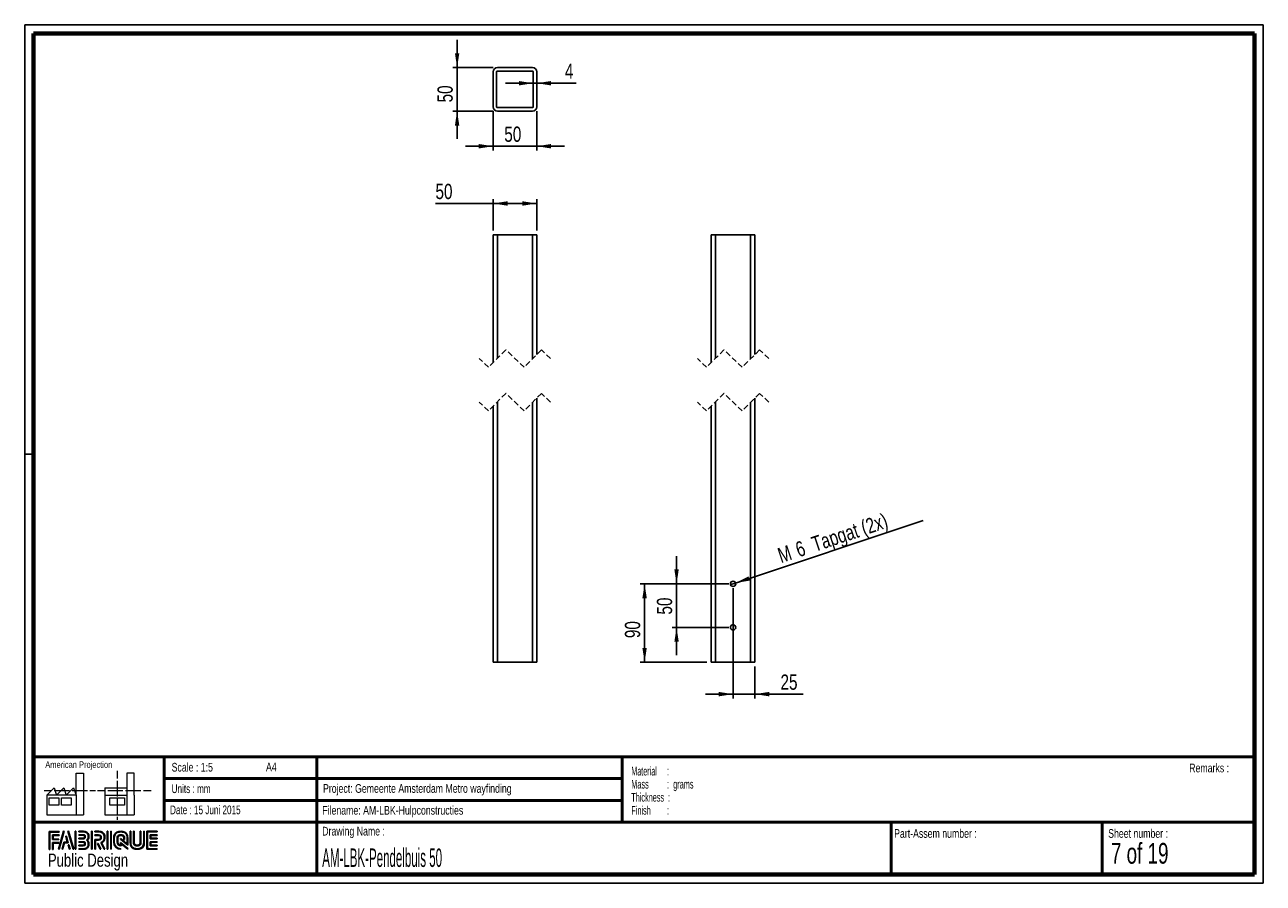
# Paper-space layout 'Pendelbuis 50mm (Pendel)' of a CAD drawing. Header units: millimetres. Extents: x 7 to 291, y 7 to 204.
import ezdxf

# ---------------------------------------------------------------- set-up
doc = ezdxf.new("R2010")
doc.units = ezdxf.units.MM
doc.linetypes.add('HIDDEN', pattern=[1.905, 1.27, -0.635])
for name, color, linetype in [('LAYER1', 7, 'Continuous'), ('LAYER2', 7, 'Continuous'), ('LOGO', 7, 'Continuous')]:
    doc.layers.add(name, color=color, linetype=linetype)
doc.styles.add('SLDTEXTSTYLE0', font='TXT', dxfattribs={"width": 0.7})
doc.styles.add('SLDTEXTSTYLE1', font='TXT', dxfattribs={"width": 0.75})
doc.styles.add('SLDTEXTSTYLE2', font='TXT', dxfattribs={"width": 0.697368})
doc.styles.add('SLDTEXTSTYLE3', font='TXT', dxfattribs={"width": 0.678571})
doc.styles.add('SLDTEXTSTYLE4', font='TXT', dxfattribs={"width": 0.5675})
doc.styles.add('SLDTEXTSTYLE5', font='TXT', dxfattribs={"width": 0.55})
doc.styles.add('SLDTEXTSTYLE6', font='TXT', dxfattribs={"width": 0.605})
doc.styles.add('SLDTEXTSTYLE7', font='TXT', dxfattribs={"width": 0.549})
doc.styles.add('SLDTEXTSTYLE8', font='TXT', dxfattribs={"width": 0.467045})
doc.dimstyles.new('SLDDIMSTYLE5', dxfattribs={"dimtxt": 3.5, "dimasz": 3.302, "dimexe": 0, "dimexo": 0.0625, "dimgap": 0.875, "dimtad": 1, "dimlfac": 5, "dimrnd": 1e-09, "dimzin": 12, "dimdsep": 46, "dimtxsty": 'SLDTEXTSTYLE1', "dimsah": 1, "dimcen": 0.09, "dimadec": 0, "dimazin": 3, "dimtfac": 1, "dimtofl": 0, "dimtmove": 0, "dimatfit": 3, "dimfxl": 1, "dimfrac": 2, "dimtolj": 1, "dimtzin": 12, "dimarcsym": 0})
doc.dimstyles.new('SLDDIMSTYLE6', dxfattribs={"dimtxt": 3.5, "dimasz": 3.302, "dimexe": 0, "dimexo": 0.0625, "dimgap": 0.875, "dimtad": 1, "dimlfac": 5, "dimrnd": 1e-09, "dimzin": 12, "dimdsep": 46, "dimtxsty": 'SLDTEXTSTYLE1', "dimblk1": 'NONE', "dimsah": 1, "dimcen": 0, "dimadec": 0, "dimazin": 3, "dimtfac": 1, "dimtmove": 0, "dimatfit": 3, "dimldrblk": 'NONE', "dimfxl": 1, "dimfrac": 2, "dimtolj": 1, "dimtzin": 12, "dimarcsym": 0})
doc.dimstyles.new('SLDDIMSTYLE7', dxfattribs={"dimtxt": 3.5, "dimasz": 3.302, "dimexe": 0, "dimexo": 0.0625, "dimgap": 0.875, "dimtad": 1, "dimlfac": 5, "dimrnd": 1e-09, "dimzin": 12, "dimdsep": 46, "dimtxsty": 'SLDTEXTSTYLE1', "dimsah": 1, "dimcen": 0.09, "dimadec": 0, "dimazin": 3, "dimtfac": 1, "dimtmove": 0, "dimatfit": 0, "dimfxl": 1, "dimfrac": 2, "dimtolj": 1, "dimtzin": 12, "dimarcsym": 0})

# ---------------------------------------------------------------- blocks, each defined once
blk = doc.blocks.new('SW_NOTE_0_16')
at = {"layer": 'LOGO', "color": 0, "char_height": 2, "attachment_point": 1}
for s, insert, style in [('Material     :', (0, 2.58), 'SLDTEXTSTYLE4'), ('Mass         :  grams', (0, -0.42), 'SLDTEXTSTYLE5'), ('Thickness  :', (0, -3.42), 'SLDTEXTSTYLE6'), ('Finish        :', (0, -6.42), 'SLDTEXTSTYLE7')]:
    blk.add_mtext(s, dxfattribs=dict(at, insert=insert, style=style))
blk = doc.blocks.new('_D_20')
at = {"layer": 'LOGO'}
for p, q in [((113.97, 162.77), (100.75, 162.77)), ((113.97, 156.59), (113.97, 163.77)), ((113.97, 162.77), (123.97, 162.77)), ((123.97, 156.59), (123.97, 163.77))]:
    blk.add_line(p, q, dxfattribs=at)
for points in [[(113.97, 162.77), (117.27, 162.26), (117.27, 163.28)], [(123.97, 162.77), (120.67, 163.28), (120.67, 162.26)]]:
    blk.add_solid(points, dxfattribs=at)
at = {"layer": 'LOGO', "insert": (100.75, 167.28), "char_height": 3.5, "attachment_point": 1, "style": 'SLDTEXTSTYLE1'}
blk.add_mtext('50', dxfattribs=at)
blk = doc.blocks.new('_D_21')
at = {"layer": 'LOGO'}
for q in [(212.57, 90), (168.43, 75.3)]:
    blk.add_line((169.56, 75.68), q, dxfattribs=at)
blk.add_solid([(169.56, 75.68), (172.86, 76.24), (172.54, 77.21)], dxfattribs=at)
at = {"layer": 'LOGO', "char_height": 3.5, "attachment_point": 1, "rotation": 18.4169, "style": 'SLDTEXTSTYLE1'}
for s, insert in [('Tapgat (2x)', (186.66, 86.12)), ('6', (182.96, 84.88)), ('M', (178.89, 83.53))]:
    blk.add_mtext(s, dxfattribs=dict(at, insert=insert))
blk = doc.blocks.new('_None')
blk = doc.blocks.new('_D_22')
at = {"layer": 'LOGO'}
for p, q in [((156.04, 75.49), (156.04, 81.84)), ((167.99, 75.49), (155.04, 75.49)), ((156.04, 75.49), (156.04, 65.49)), ((167.99, 65.49), (155.04, 65.49)), ((156.04, 65.49), (156.04, 59.14))]:
    blk.add_line(p, q, dxfattribs=at)
for points in [[(156.04, 75.49), (156.54, 78.79), (155.53, 78.79)], [(156.04, 65.49), (155.53, 62.19), (156.54, 62.19)]]:
    blk.add_solid(points, dxfattribs=at)
at = {"layer": 'LOGO', "insert": (151.52, 68.44), "char_height": 3.5, "attachment_point": 1, "rotation": 90, "style": 'SLDTEXTSTYLE1'}
blk.add_mtext('50', dxfattribs=at)
blk = doc.blocks.new('_D_23')
at = {"layer": 'LOGO'}
for p, q in [((167.99, 75.49), (147.71, 75.49)), ((148.71, 75.49), (148.71, 57.49)), ((162.99, 57.49), (147.71, 57.49))]:
    blk.add_line(p, q, dxfattribs=at)
for points in [[(148.71, 75.49), (148.2, 72.19), (149.21, 72.19)], [(148.71, 57.49), (149.21, 60.79), (148.2, 60.79)]]:
    blk.add_solid(points, dxfattribs=at)
at = {"layer": 'LOGO', "insert": (144.19, 63.03), "char_height": 3.5, "attachment_point": 1, "rotation": 90, "style": 'SLDTEXTSTYLE1'}
blk.add_mtext('90', dxfattribs=at)
blk = doc.blocks.new('_D_24')
at = {"layer": 'LOGO'}
for p, q in [((168.99, 74.49), (168.99, 49.18)), ((173.99, 56.49), (173.99, 49.18)), ((168.99, 50.18), (162.64, 50.18)), ((173.99, 50.18), (168.99, 50.18)), ((173.99, 50.18), (185.04, 50.18))]:
    blk.add_line(p, q, dxfattribs=at)
for points in [[(168.99, 50.18), (165.69, 50.69), (165.69, 49.67)], [(173.99, 50.18), (177.3, 49.67), (177.3, 50.69)]]:
    blk.add_solid(points, dxfattribs=at)
at = {"layer": 'LOGO', "insert": (179.87, 54.69), "char_height": 3.5, "attachment_point": 1, "style": 'SLDTEXTSTYLE1'}
blk.add_mtext('25', dxfattribs=at)
blk = doc.blocks.new('_D_25')
at = {"layer": 'LOGO'}
for p, q in [((113.97, 183.96), (113.97, 174.91)), ((123.97, 183.96), (123.97, 174.91)), ((113.97, 175.91), (107.62, 175.91)), ((113.97, 175.91), (123.97, 175.91)), ((123.97, 175.91), (130.32, 175.91))]:
    blk.add_line(p, q, dxfattribs=at)
for points in [[(113.97, 175.91), (110.67, 176.42), (110.67, 175.4)], [(123.97, 175.91), (127.27, 175.4), (127.27, 176.42)]]:
    blk.add_solid(points, dxfattribs=at)
at = {"layer": 'LOGO', "insert": (116.53, 180.42), "char_height": 3.5, "attachment_point": 1, "style": 'SLDTEXTSTYLE1'}
blk.add_mtext('50', dxfattribs=at)
blk = doc.blocks.new('_D_26')
at = {"layer": 'LOGO'}
for p, q in [((105.71, 193.96), (105.71, 200.31)), ((113.97, 193.96), (104.71, 193.96)), ((105.71, 183.96), (105.71, 193.96)), ((113.97, 183.96), (104.71, 183.96)), ((105.71, 183.96), (105.71, 177.61))]:
    blk.add_line(p, q, dxfattribs=at)
for points in [[(105.71, 193.96), (106.22, 197.26), (105.21, 197.26)], [(105.71, 183.96), (105.21, 180.66), (106.22, 180.66)]]:
    blk.add_solid(points, dxfattribs=at)
at = {"layer": 'LOGO', "insert": (101.2, 185.96), "char_height": 3.5, "attachment_point": 1, "rotation": 90, "style": 'SLDTEXTSTYLE1'}
blk.add_mtext('50', dxfattribs=at)
blk = doc.blocks.new('_D_27')
at = {"layer": 'LOGO'}
for p, q in [((123.17, 190.37), (116.82, 190.37)), ((123.17, 190.37), (123.97, 190.37)), ((123.97, 190.37), (133.01, 190.37))]:
    blk.add_line(p, q, dxfattribs=at)
for points in [[(123.17, 190.37), (119.87, 190.87), (119.87, 189.86)], [(123.97, 190.37), (127.27, 189.86), (127.27, 190.87)]]:
    blk.add_solid(points, dxfattribs=at)
at = {"layer": 'LOGO', "insert": (130.42, 194.88), "char_height": 3.5, "attachment_point": 1, "style": 'SLDTEXTSTYLE1'}
blk.add_mtext('4', dxfattribs=at)

psp = doc.layouts.new('Pendelbuis 50mm (Pendel)')

# ---------------------------------------------------------------- hatches: boundary and pattern name
at = {"layer": 'LOGO'}
for points in [[(12.1556, 14.5513), (12.2937, 14.5513), (12.2937, 18.5369), (14.4917, 18.5369), (14.4917, 18.6746), (12.1556, 18.6746)], [(13.0549, 16.9247), (13.0549, 17.7554), (14.4917, 17.7554), (14.4917, 17.8937), (12.9168, 17.8937), (12.9168, 16.7864), (14.3556, 16.7864), (14.3556, 16.9247)], [(15.6216, 18.6974), (15.4787, 18.6974), (14.2989, 14.5741), (14.4415, 14.5741)], [(15.2569, 14.5741), (15.6687, 16.0853), (16.5031, 16.0853), (16.108, 17.5808), (15.9604, 17.5808), (16.3241, 16.2236), (15.563, 16.2236), (15.1166, 14.5741)], [(17.7833, 14.5741), (16.6032, 18.6974), (16.4562, 18.6974), (17.6385, 14.5741)], [(18.2845, 14.5741), (18.2845, 18.6974), (18.1462, 18.6974), (18.1462, 14.5741)], [(21.988, 14.5741), (21.988, 18.6974), (21.8497, 18.6974), (21.8497, 14.5741)], [(25.6356, 14.5741), (25.6356, 18.6974), (25.4976, 18.6974), (25.4976, 14.5741)], [(26.4201, 14.5741), (26.4201, 18.6974), (26.2822, 18.6974), (26.2822, 14.5741)], [(35.4978, 17.0959), (35.4978, 17.7782), (36.9288, 17.7782), (36.9288, 17.9165), (35.3592, 17.9165), (35.3592, 16.9574), (36.9288, 16.9574), (36.9288, 17.0959)], [(13.0549, 14.5513), (13.0549, 16.0053), (14.3556, 16.0053), (14.3556, 16.1431), (12.9168, 16.1431), (12.9168, 14.5513)], [(16.9549, 14.5741), (16.6818, 15.5614), (16.5341, 15.5614), (16.8148, 14.5741)], [(24.0365, 14.5741), (23.378, 15.9163), (23.2241, 15.9163), (23.8828, 14.5741)], [(36.9288, 15.3561), (36.9288, 15.4945), (35.4978, 15.4945), (35.4978, 16.1769), (36.9288, 16.1769), (36.9288, 16.315), (35.3592, 16.315), (35.3592, 15.3561)]]:
    psp.add_hatch(color=256, dxfattribs=at).paths.add_polyline_path(points, flags=0)
h = psp.add_hatch(color=256, dxfattribs=at)
edge = h.paths.add_edge_path(flags=0)
edge.add_line((18.9972, 14.5741), (20.0042, 14.5741))
edge.add_spline(control_points=[(20.0042, 14.5741), (20.6984, 14.5741), (21.2627, 15.1403), (21.2627, 15.8358), (21.2627, 16.1289), (21.1483, 16.4103), (20.9458, 16.6392), (21.1483, 16.8676), (21.2627, 17.1492), (21.2627, 17.4425), (21.2627, 18.1373), (20.6984, 18.7026), (20.0042, 18.7026)], knot_values=[0, 0, 0, 0, 1, 2, 3, 4, 5, 6, 7, 8, 9, 10, 10, 10, 10], weights=[1, 1, 1, 1, 1, 1, 1, 1, 1, 1, 1, 1, 1], degree=3, periodic=0)
edge.add_line((20.0042, 18.7026), (18.9972, 18.7026))
edge.add_line((18.9972, 18.7026), (18.9972, 18.5645))
edge.add_line((18.9972, 18.5645), (20.0042, 18.5645))
edge.add_spline(control_points=[(20.0042, 18.5645), (20.6221, 18.5645), (21.1247, 18.0612), (21.1247, 17.4425), (21.1247, 17.1653), (21.0121, 16.897), (20.808, 16.687)], knot_values=[0, 0, 0, 0, 1, 2, 3, 4, 4, 4, 4], weights=[1, 1, 1, 1, 1, 1, 1], degree=3, periodic=0)
edge.add_line((20.808, 16.687), (20.7611, 16.6392))
edge.add_line((20.7611, 16.6392), (20.808, 16.5908))
edge.add_spline(control_points=[(20.808, 16.5908), (21.0121, 16.3809), (21.1247, 16.1126), (21.1247, 15.8358), (21.1247, 15.2162), (20.6221, 14.7124), (20.0042, 14.7124)], knot_values=[0, 0, 0, 0, 1, 2, 3, 4, 4, 4, 4], weights=[1, 1, 1, 1, 1, 1, 1], degree=3, periodic=0)
edge.add_line((20.0042, 14.7124), (18.9972, 14.7124))
edge.add_line((18.9972, 14.7124), (18.9972, 14.5741))
h = psp.add_hatch(color=256, dxfattribs=at)
edge = h.paths.add_edge_path(flags=0)
edge.add_line((18.9972, 16.9571), (20.0022, 16.9571))
edge.add_spline(control_points=[(20.0022, 16.9571), (20.2546, 16.9884), (20.4382, 17.1968), (20.4382, 17.442), (20.4382, 17.7119), (20.2241, 17.9238), (19.9504, 17.9238)], knot_values=[0, 0, 0, 0, 1, 2, 3, 4, 4, 4, 4], weights=[1, 1, 1, 1, 1, 1, 1], degree=3, periodic=0)
edge.add_line((19.9504, 17.9238), (18.9972, 17.9238))
edge.add_line((18.9972, 17.9238), (18.9972, 17.7856))
edge.add_line((18.9972, 17.7856), (19.9504, 17.7856))
edge.add_spline(control_points=[(19.9504, 17.7856), (20.1465, 17.7856), (20.3002, 17.6347), (20.3002, 17.442), (20.3002, 17.2663), (20.1685, 17.1169), (19.9931, 17.0945)], knot_values=[0, 0, 0, 0, 1, 2, 3, 4, 4, 4, 4], weights=[1, 1, 1, 1, 1, 1, 1], degree=3, periodic=0)
edge.add_line((19.9931, 17.0945), (18.9972, 17.095))
edge.add_line((18.9972, 17.095), (18.9972, 16.9571))
h = psp.add_hatch(color=256, dxfattribs=at)
edge = h.paths.add_edge_path(flags=0)
edge.add_line((24.7579, 14.5741), (24.9113, 14.5741))
edge.add_line((24.9113, 14.5741), (24.1868, 16.0495))
edge.add_spline(control_points=[(24.1868, 16.0495), (24.6425, 16.2927), (24.9381, 16.7668), (24.9381, 17.2873), (24.9381, 18.0647), (24.3067, 18.6974), (23.5307, 18.6974)], knot_values=[0, 0, 0, 0, 1, 2, 3, 4, 4, 4, 4], weights=[1, 1, 1, 1, 1, 1, 1], degree=3, periodic=0)
edge.add_line((23.5307, 18.6974), (22.6341, 18.6974))
edge.add_line((22.6341, 18.6974), (22.6341, 18.5596))
edge.add_line((22.6341, 18.5596), (23.5307, 18.5596))
edge.add_spline(control_points=[(23.5307, 18.5596), (24.2307, 18.5596), (24.8002, 17.9888), (24.8002, 17.2873), (24.8002, 16.7961), (24.5134, 16.3438), (24.0687, 16.1354)], knot_values=[0, 0, 0, 0, 1, 2, 3, 4, 4, 4, 4], weights=[1, 1, 1, 1, 1, 1, 1], degree=3, periodic=0)
edge.add_line((24.0687, 16.1354), (24.005, 16.1056))
edge.add_line((24.005, 16.1056), (24.7579, 14.5741))
h = psp.add_hatch(color=256, dxfattribs=at)
edge = h.paths.add_edge_path(flags=0)
edge.add_line((22.6341, 17.7782), (23.4766, 17.7782))
edge.add_spline(control_points=[(23.4766, 17.7782), (23.744, 17.7782), (23.9613, 17.5582), (23.9613, 17.2873), (23.9613, 17.0167), (23.744, 16.7964), (23.4766, 16.7964)], knot_values=[0, 0, 0, 0, 1, 2, 3, 4, 4, 4, 4], weights=[1, 1, 1, 1, 1, 1, 1], degree=3, periodic=0)
edge.add_line((23.4766, 16.7964), (22.6341, 16.7964))
edge.add_line((22.6341, 16.7964), (22.6341, 14.5741))
edge.add_line((22.6341, 14.5741), (22.7721, 14.5741))
edge.add_line((22.7721, 14.5741), (22.7721, 16.6587))
edge.add_line((22.7721, 16.6587), (23.4766, 16.6587))
edge.add_spline(control_points=[(23.4766, 16.6587), (23.8201, 16.6587), (24.0995, 16.9404), (24.0995, 17.2873), (24.0995, 17.634), (23.8201, 17.9165), (23.4766, 17.9165)], knot_values=[0, 0, 0, 0, 1, 2, 3, 4, 4, 4, 4], weights=[1, 1, 1, 1, 1, 1, 1], degree=3, periodic=0)
edge.add_line((23.4766, 17.9165), (22.6341, 17.9165))
edge.add_line((22.6341, 17.9165), (22.6341, 17.7782))
h = psp.add_hatch(color=256, dxfattribs=at)
edge = h.paths.add_edge_path(flags=0)
edge.add_line((30.2264, 15.5605), (30.2269, 17.0654))
edge.add_spline(control_points=[(30.2269, 17.0654), (30.2269, 17.9655), (29.4961, 18.6974), (28.598, 18.6974), (27.6991, 18.6974), (26.9681, 17.9655), (26.9681, 17.0654)], knot_values=[0, 0, 0, 0, 1, 2, 3, 4, 4, 4, 4], weights=[1, 1, 1, 1, 1, 1, 1], degree=3, periodic=0)
edge.add_line((26.9681, 17.0654), (26.9681, 16.2063))
edge.add_spline(control_points=[(26.9681, 16.2063), (26.9681, 15.3065), (27.6986, 14.5741), (28.597, 14.5741)], knot_values=[1, 1, 1, 1, 2, 2, 2, 2], weights=[1, 1, 1, 1], degree=3, periodic=0)
edge.add_line((28.597, 14.5741), (28.597, 14.7124))
edge.add_spline(control_points=[(28.597, 14.7124), (27.7748, 14.7124), (27.1063, 15.3828), (27.1063, 16.2063)], knot_values=[3, 3, 3, 3, 4, 4, 4, 4], weights=[1, 1, 1, 1], degree=3, periodic=0)
edge.add_line((27.1063, 16.2063), (27.1063, 17.0654))
edge.add_spline(control_points=[(27.1063, 17.0654), (27.1063, 17.8894), (27.7754, 18.5596), (28.598, 18.5596), (29.42, 18.5596), (30.0886, 17.8894), (30.0886, 17.0654)], knot_values=[0, 0, 0, 0, 1, 2, 3, 4, 4, 4, 4], weights=[1, 1, 1, 1, 1, 1, 1], degree=3, periodic=0)
edge.add_spline(control_points=[(30.0886, 17.0654), (30.0886, 16.0664), (30.0886, 15.8401), (29.8944, 15.9884), (28.5267, 17.0528)], knot_values=[0, 0, 0, 0, 1, 2, 2, 2, 2], weights=[1, 1, 1, 1, 1], degree=3, periodic=0)
edge.add_line((28.5267, 17.0528), (28.5267, 16.8867))
edge.add_line((28.5267, 16.8867), (30.2264, 15.5605))
h = psp.add_hatch(color=256, dxfattribs=at)
edge = h.paths.add_edge_path(flags=0)
edge.add_line((30.2264, 14.5741), (30.2264, 14.7661))
edge.add_line((30.2264, 14.7661), (28.5267, 16.1333))
edge.add_line((28.5267, 16.1333), (28.5267, 15.5082))
edge.add_spline(control_points=[(28.5267, 15.5082), (28.169, 15.5446), (27.8856, 15.8387), (27.8856, 16.2082)], knot_values=[0, 0, 0, 0, 1, 1, 1, 1], weights=[1, 1, 1, 1], degree=3, periodic=0)
edge.add_line((27.8856, 16.2082), (27.8864, 17.064))
edge.add_spline(control_points=[(27.8864, 17.064), (27.8864, 17.4571), (28.2058, 17.7773), (28.598, 17.7773), (28.99, 17.7773), (29.3093, 17.4571), (29.3093, 17.064)], knot_values=[0, 0, 0, 0, 1, 2, 3, 4, 4, 4, 4], weights=[1, 1, 1, 1, 1, 1, 1], degree=3, periodic=0)
edge.add_line((29.3093, 17.064), (29.3085, 16.8265))
edge.add_line((29.3085, 16.8265), (29.4466, 16.826))
edge.add_line((29.4466, 16.826), (29.4471, 17.0636))
edge.add_spline(control_points=[(29.4471, 17.0636), (29.4471, 17.5332), (29.0661, 17.9151), (28.598, 17.9151), (28.1296, 17.9151), (27.7484, 17.5332), (27.7484, 17.064)], knot_values=[0, 0, 0, 0, 1, 2, 3, 4, 4, 4, 4], weights=[1, 1, 1, 1, 1, 1, 1], degree=3, periodic=0)
edge.add_line((27.7484, 17.064), (27.7474, 16.2082))
edge.add_spline(control_points=[(27.7474, 16.2082), (27.7474, 15.7385), (28.1279, 15.3559), (28.5952, 15.3559)], knot_values=[0, 0, 0, 0, 1, 1, 1, 1], weights=[1, 1, 1, 1], degree=3, periodic=0)
edge.add_line((28.5952, 15.3559), (28.6644, 15.3559))
edge.add_line((28.6644, 15.3559), (28.6644, 15.8538))
edge.add_line((28.6644, 15.8538), (30.2264, 14.5741))
h = psp.add_hatch(color=256, dxfattribs=at)
edge = h.paths.add_edge_path(flags=0)
edge.add_line((30.7263, 18.6974), (30.7263, 16.2063))
edge.add_spline(control_points=[(30.7263, 16.2063), (30.7263, 15.3065), (31.457, 14.5741), (32.3551, 14.5741), (33.2541, 14.5741), (33.985, 15.3065), (33.985, 16.2063)], knot_values=[0, 0, 0, 0, 1, 2, 3, 4, 4, 4, 4], weights=[1, 1, 1, 1, 1, 1, 1], degree=3, periodic=0)
edge.add_line((33.985, 16.2063), (33.985, 18.6974))
edge.add_line((33.985, 18.6974), (33.847, 18.6974))
edge.add_line((33.847, 18.6974), (33.847, 16.2063))
edge.add_spline(control_points=[(33.847, 16.2063), (33.847, 15.3828), (33.1776, 14.7124), (32.3551, 14.7124), (31.5331, 14.7124), (30.8641, 15.3828), (30.8641, 16.2063)], knot_values=[0, 0, 0, 0, 1, 2, 3, 4, 4, 4, 4], weights=[1, 1, 1, 1, 1, 1, 1], degree=3, periodic=0)
edge.add_line((30.8641, 16.2063), (30.8641, 18.6974))
edge.add_line((30.8641, 18.6974), (30.7263, 18.6974))
h = psp.add_hatch(color=256, dxfattribs=at)
edge = h.paths.add_edge_path(flags=0)
edge.add_line((31.5062, 18.6974), (31.5062, 16.2082))
edge.add_spline(control_points=[(31.5062, 16.2082), (31.5062, 15.7388), (31.8869, 15.3566), (32.3551, 15.3566), (32.8235, 15.3566), (33.2045, 15.7388), (33.2045, 16.2082)], knot_values=[0, 0, 0, 0, 1, 2, 3, 4, 4, 4, 4], weights=[1, 1, 1, 1, 1, 1, 1], degree=3, periodic=0)
edge.add_line((33.2045, 16.2082), (33.2045, 18.6974))
edge.add_line((33.2045, 18.6974), (33.0666, 18.6974))
edge.add_line((33.0666, 18.6974), (33.0666, 16.2082))
edge.add_spline(control_points=[(33.0666, 16.2082), (33.0666, 15.8148), (32.747, 15.4947), (32.3551, 15.4947), (31.9628, 15.4947), (31.6439, 15.8148), (31.6439, 16.2082)], knot_values=[0, 0, 0, 0, 1, 2, 3, 4, 4, 4, 4], weights=[1, 1, 1, 1, 1, 1, 1], degree=3, periodic=0)
edge.add_line((31.6439, 16.2082), (31.6439, 18.6974))
edge.add_line((31.6439, 18.6974), (31.5062, 18.6974))
h = psp.add_hatch(color=256, dxfattribs=at)
edge = h.paths.add_edge_path(flags=0)
edge.add_line((36.9288, 14.5736), (36.9288, 14.7117))
edge.add_spline(control_points=[(36.9288, 14.7117), (34.866, 14.7117), (34.7363, 14.7117), (34.7363, 14.8426), (34.7363, 18.4287), (34.7363, 18.5596)], knot_values=[0, 0, 0, 0, 1, 2, 3, 3, 3, 3], weights=[1, 1, 1, 1, 1, 1], degree=3, periodic=0)
edge.add_line((34.7363, 18.5596), (36.9288, 18.5596))
edge.add_line((36.9288, 18.5596), (36.9288, 18.6974))
edge.add_line((36.9288, 18.6974), (34.5979, 18.6974))
edge.add_line((34.5979, 18.6974), (34.5979, 14.5736))
edge.add_line((34.5979, 14.5736), (36.9288, 14.5736))
h = psp.add_hatch(color=256, dxfattribs=at)
edge = h.paths.add_edge_path(flags=0)
edge.add_line((18.9972, 15.3466), (19.9504, 15.3466))
edge.add_spline(control_points=[(19.9504, 15.3466), (20.2196, 15.3466), (20.4382, 15.5659), (20.4382, 15.8358), (20.4382, 16.1058), (20.2241, 16.3174), (19.9504, 16.3174), (19.9502, 16.3174), (18.997, 16.3155)], knot_values=[0, 0, 0, 0, 1, 2, 3, 4, 5, 6, 6, 6, 6], weights=[1, 1, 1, 1, 1, 1, 1, 1, 1], degree=3, periodic=0)
edge.add_line((18.997, 16.3155), (18.9972, 16.1774))
edge.add_line((18.9972, 16.1774), (19.9504, 16.1793))
edge.add_spline(control_points=[(19.9504, 16.1793), (20.1465, 16.1793), (20.3002, 16.0283), (20.3002, 15.8358), (20.3002, 15.642), (20.1433, 15.4843), (19.9504, 15.4843)], knot_values=[0, 0, 0, 0, 1, 2, 3, 4, 4, 4, 4], weights=[1, 1, 1, 1, 1, 1, 1], degree=3, periodic=0)
edge.add_line((19.9504, 15.4843), (18.9972, 15.4843))
edge.add_line((18.9972, 15.4843), (18.9972, 15.3466))

# ---------------------------------------------------------------- linework, layer by layer
at = {"color": 7, "linetype": 'Continuous', "lineweight": 25}
for p, q in [((122.9704, 193.9611), (114.9704, 193.9611)), ((122.9704, 193.1611), (114.9704, 193.1611)), ((113.9704, 192.9611), (113.9704, 184.9611)), ((114.7704, 192.9611), (114.7704, 184.9611)), ((123.1704, 184.9611), (123.1704, 192.9611)), ((123.9704, 184.9611), (123.9704, 192.9611)), ((114.9704, 184.7611), (122.9704, 184.7611)), ((114.9704, 183.9611), (122.9704, 183.9611)), ((113.9704, 155.5926), (113.9704, 126.2764)), ((113.9704, 155.5926), (114.9704, 155.5926)), ((114.9704, 155.5926), (114.9704, 127.2764)), ((114.9704, 155.5926), (122.9704, 155.5926)), ((122.9704, 155.5926), (122.9704, 127.1014)), ((122.9704, 155.5926), (123.9704, 155.5926)), ((123.9704, 155.5926), (123.9704, 128.1014)), ((163.9944, 155.5926), (163.9944, 126.2764)), ((163.9944, 155.5926), (164.9944, 155.5926)), ((164.9944, 155.5926), (164.9944, 127.2764)), ((164.9944, 155.5926), (172.9944, 155.5926)), ((172.9944, 155.5926), (172.9944, 127.1014)), ((172.9944, 155.5926), (173.9944, 155.5926)), ((173.9944, 155.5926), (173.9944, 128.1014)), ((114.9704, 117.2764), (114.9704, 57.4926)), ((122.9704, 117.1014), (122.9704, 57.4926)), ((123.9704, 118.1014), (123.9704, 57.4926)), ((164.9944, 117.2764), (164.9944, 57.4926)), ((172.9944, 117.1014), (172.9944, 57.4926)), ((173.9944, 118.1014), (173.9944, 57.4926)), ((113.9704, 116.2764), (113.9704, 57.4926)), ((163.9944, 116.2764), (163.9944, 57.4926)), ((113.9704, 57.4926), (114.9704, 57.4926)), ((114.9704, 57.4926), (122.9704, 57.4926)), ((122.9704, 57.4926), (123.9704, 57.4926)), ((163.9944, 57.4926), (164.9944, 57.4926)), ((164.9944, 57.4926), (172.9944, 57.4926)), ((172.9944, 57.4926), (173.9944, 57.4926))]:
    psp.add_line(p, q, dxfattribs=at)
at = {"color": 7, "linetype": 'HIDDEN', "lineweight": 18}
for p, q in [((116.8829, 129.1889), (112.8829, 125.1889)), ((121.0579, 125.1889), (116.8829, 129.1889)), ((125.0579, 129.1889), (121.0579, 125.1889)), ((127.1454, 127.1889), (125.0579, 129.1889)), ((166.9069, 129.1889), (162.9069, 125.1889)), ((171.0819, 125.1889), (166.9069, 129.1889)), ((175.0819, 129.1889), (171.0819, 125.1889)), ((177.1694, 127.1889), (175.0819, 129.1889)), ((112.8829, 125.1889), (110.7954, 127.1889)), ((162.9069, 125.1889), (160.8194, 127.1889)), ((112.8829, 115.1889), (110.7954, 117.1889)), ((116.8829, 119.1889), (112.8829, 115.1889)), ((121.0579, 115.1889), (116.8829, 119.1889)), ((125.0579, 119.1889), (121.0579, 115.1889)), ((127.1454, 117.1889), (125.0579, 119.1889)), ((162.9069, 115.1889), (160.8194, 117.1889)), ((166.9069, 119.1889), (162.9069, 115.1889)), ((171.0819, 115.1889), (166.9069, 119.1889)), ((175.0819, 119.1889), (171.0819, 115.1889)), ((177.1694, 117.1889), (175.0819, 119.1889))]:
    psp.add_line(p, q, dxfattribs=at)
at = {"color": 7, "linetype": 'Continuous', "lineweight": 25}
for centre in [(168.9944, 75.4926), (168.9944, 65.4926)]:
    psp.add_circle(centre, 0.6, dxfattribs=at)
for centre, radius, start, end in [((114.9704, 192.9611), 1, 90, 180), ((114.9704, 192.9611), 0.2, 90, 180), ((122.9704, 192.9611), 1, 0, 90), ((122.9704, 192.9611), 0.2, 0, 90), ((114.9704, 184.9611), 1, 180, 270), ((114.9704, 184.9611), 0.2, 180, 270), ((122.9704, 184.9611), 0.2, 270, 0), ((122.9704, 184.9611), 1, 270, 0)]:
    psp.add_arc(centre, radius, start, end, dxfattribs=at)
at = {"layer": 'LAYER1', "lineweight": 50}
for p, q in [((8.5696, 35.7839), (288.5696, 35.7839)), ((38.5696, 35.7839), (38.5696, 20.7839)), ((73.5696, 35.7839), (73.5696, 8.7839)), ((143.5696, 35.7839), (143.5696, 20.7839)), ((38.5696, 30.7839), (143.5696, 30.7839)), ((38.5696, 25.7839), (143.5696, 25.7839)), ((8.5696, 20.7839), (288.5696, 20.7839)), ((205.2225, 8.7839), (205.2225, 20.7839)), ((253.6509, 8.7839), (253.6509, 20.7839))]:
    psp.add_line(p, q, dxfattribs=at)
at = {"layer": 'LAYER2', "lineweight": 70}
for p, q in [((8.5696, 8.7839), (8.5696, 201.7839)), ((8.5696, 201.7839), (288.5696, 201.7839)), ((288.5696, 201.7839), (288.5696, 8.7839)), ((288.5696, 8.7839), (8.5696, 8.7839))]:
    psp.add_line(p, q, dxfattribs=at)
at = {"layer": 'LOGO'}
for p, q in [((6.5696, 203.7839), (290.5696, 203.7839)), ((6.5696, 203.7839), (6.5696, 6.7839)), ((290.5696, 203.7839), (290.5696, 6.7839)), ((6.5696, 105.2839), (8.6215, 105.2839)), ((6.5696, 6.7839), (290.5696, 6.7839))]:
    psp.add_line(p, q, dxfattribs=at)
at = {"layer": 'LOGO', "color": 7, "linetype": 'Continuous', "lineweight": 18}
for p, q in [((18.3208, 26.9711), (18.3208, 32.0361)), ((18.3208, 32.0361), (20.0027, 32.0361)), ((20.0027, 32.0361), (20.0027, 22.4704)), ((27.7328, 32.596), (27.7328, 30.8389)), ((31.6542, 32.0317), (29.9723, 32.0317)), ((29.9723, 32.0317), (29.9723, 22.466)), ((31.6542, 26.9668), (31.6542, 32.0317)), ((11.5933, 26.9711), (13.2752, 28.6594)), ((13.2752, 28.6594), (13.8375, 26.9711)), ((13.8375, 26.9711), (15.5194, 28.6594)), ((15.5194, 28.6594), (16.0814, 26.9711)), ((16.0814, 26.9711), (17.7632, 28.6594)), ((17.7632, 28.6594), (18.3208, 26.9711)), ((24.9266, 28.655), (24.9266, 26.9668)), ((24.9266, 28.655), (29.9723, 28.655)), ((27.7328, 30.2516), (27.7328, 28.4899)), ((27.7328, 28.4899), (27.7328, 26.7282)), ((10.9809, 28.0997), (12.736, 28.0997)), ((18.3208, 26.9711), (11.5933, 26.9711)), ((11.5933, 26.9711), (11.5933, 22.4704)), ((12.1556, 26.4115), (14.3995, 26.4115)), ((12.1556, 24.7231), (12.1556, 26.4115)), ((13.321, 28.0997), (15.076, 28.0997)), ((14.3995, 26.4115), (14.3995, 24.7231)), ((14.957, 26.4115), (17.2012, 26.4115)), ((14.957, 24.7231), (14.957, 26.4115)), ((15.076, 28.0997), (16.8309, 28.0997)), ((17.2012, 26.4115), (17.2012, 24.7231)), ((17.4159, 28.0997), (19.1711, 28.0997)), ((18.3208, 26.9711), (18.3208, 22.4704)), ((19.1711, 28.0997), (20.926, 28.0997)), ((21.511, 28.0997), (22.8089, 28.0997)), ((23.2447, 28.0953), (24.9952, 28.0953)), ((24.9266, 26.9668), (29.9723, 26.9668)), ((24.9266, 26.9668), (24.9266, 22.466)), ((25.5802, 28.0953), (27.3352, 28.0953)), ((26.0509, 26.4071), (29.4147, 26.4071)), ((26.0509, 24.7187), (26.0509, 26.4071)), ((27.3352, 28.0953), (29.0902, 28.0953)), ((27.7328, 26.1409), (27.7328, 24.3793)), ((29.4147, 26.4071), (29.4147, 24.7187)), ((29.6752, 28.0953), (31.4303, 28.0953)), ((31.4303, 28.0953), (33.1853, 28.0953)), ((31.6542, 26.9668), (31.6542, 22.466)), ((33.7703, 28.0953), (35.5252, 28.0953)), ((14.3995, 24.7231), (12.1556, 24.7231)), ((17.2012, 24.7231), (14.957, 24.7231)), ((29.4147, 24.7187), (26.0509, 24.7187)), ((27.7328, 24.3793), (27.7328, 22.6175)), ((11.5933, 22.4704), (18.3208, 22.4704)), ((18.3208, 22.4704), (20.0027, 22.4704)), ((24.9266, 22.466), (31.6542, 22.466)), ((27.7328, 22.0302), (27.7328, 21.342))]:
    psp.add_line(p, q, dxfattribs=at)
at = {"layer": 'LOGO', "color": 7, "linetype": 'Continuous', "lineweight": 25}
for p, q in [((14.4917, 18.6746), (12.1556, 18.6746)), ((15.4787, 18.6974), (14.2989, 14.5741)), ((14.4415, 14.5741), (15.6216, 18.6974))]:
    psp.add_line(p, q, dxfattribs=at)
at = {"layer": 'LOGO', "color": 7, "lineweight": 25}
for p, q in [((12.1556, 18.6746), (12.1556, 14.5513)), ((12.2937, 18.5369), (14.4917, 18.5369)), ((12.2937, 14.5513), (12.2937, 18.5369)), ((14.4917, 17.8937), (12.9168, 17.8937)), ((12.9168, 17.8937), (12.9168, 16.7864)), ((13.0549, 16.9247), (13.0549, 17.7554)), ((13.0549, 17.7554), (14.4917, 17.7554)), ((14.4917, 18.5369), (14.4917, 18.6746)), ((14.4917, 17.7554), (14.4917, 17.8937)), ((15.6216, 18.6974), (15.4787, 18.6974)), ((16.108, 17.5808), (15.9604, 17.5808)), ((15.9604, 17.5808), (16.3241, 16.2236)), ((16.5031, 16.0853), (16.108, 17.5808)), ((16.4562, 18.6974), (17.6385, 14.5741)), ((16.6032, 18.6974), (16.4562, 18.6974)), ((17.7833, 14.5741), (16.6032, 18.6974)), ((18.1462, 18.6974), (18.1462, 14.5741)), ((18.2845, 18.6974), (18.1462, 18.6974)), ((18.2845, 14.5741), (18.2845, 18.6974)), ((18.9972, 18.7026), (18.9972, 18.5645)), ((20.0042, 18.7026), (18.9972, 18.7026)), ((18.9972, 18.5645), (20.0042, 18.5645)), ((18.9972, 17.9238), (18.9972, 17.7856)), ((19.9504, 17.9238), (18.9972, 17.9238)), ((18.9972, 17.7856), (19.9504, 17.7856)), ((19.9931, 17.0945), (18.9972, 17.095)), ((18.9972, 17.095), (18.9972, 16.9571)), ((21.8497, 18.6974), (21.8497, 14.5741)), ((21.988, 18.6974), (21.8497, 18.6974)), ((21.988, 14.5741), (21.988, 18.6974)), ((23.5307, 18.6974), (22.6341, 18.6974)), ((22.6341, 18.6974), (22.6341, 18.5596)), ((22.6341, 18.5596), (23.5307, 18.5596)), ((23.4766, 17.9165), (22.6341, 17.9165)), ((22.6341, 17.9165), (22.6341, 17.7782)), ((23.4766, 17.9165), (22.6341, 17.9165)), ((22.6341, 17.9165), (22.6341, 17.7782)), ((22.6341, 17.7782), (23.4766, 17.7782)), ((22.6341, 17.7782), (23.4766, 17.7782)), ((25.4976, 18.6974), (25.4976, 14.5741)), ((25.6356, 18.6974), (25.4976, 18.6974)), ((25.6356, 14.5741), (25.6356, 18.6974)), ((26.2822, 18.6974), (26.2822, 14.5741)), ((26.4201, 18.6974), (26.2822, 18.6974)), ((26.4201, 14.5741), (26.4201, 18.6974)), ((26.9681, 17.0654), (26.9681, 16.2063)), ((26.9681, 17.0654), (26.9681, 16.2063)), ((27.1063, 16.2063), (27.1063, 17.0654)), ((27.1063, 16.2063), (27.1063, 17.0654)), ((27.7484, 17.064), (27.7474, 16.2082)), ((27.8856, 16.2082), (27.8864, 17.064)), ((28.5267, 17.0528), (28.5267, 16.8867)), ((28.5267, 17.0528), (28.5267, 16.8867)), ((29.3093, 17.064), (29.3085, 16.8265)), ((29.4466, 16.826), (29.4471, 17.0636)), ((30.2264, 15.5605), (30.2269, 17.0654)), ((30.2264, 15.5605), (30.2269, 17.0654)), ((30.8641, 18.6974), (30.7263, 18.6974)), ((30.7263, 18.6974), (30.7263, 16.2063)), ((30.8641, 18.6974), (30.7263, 18.6974)), ((30.7263, 18.6974), (30.7263, 16.2063)), ((30.8641, 16.2063), (30.8641, 18.6974)), ((30.8641, 16.2063), (30.8641, 18.6974)), ((31.6439, 18.6974), (31.5062, 18.6974)), ((31.5062, 18.6974), (31.5062, 16.2082)), ((31.6439, 18.6974), (31.5062, 18.6974)), ((31.5062, 18.6974), (31.5062, 16.2082)), ((31.6439, 16.2082), (31.6439, 18.6974)), ((31.6439, 16.2082), (31.6439, 18.6974)), ((33.0666, 18.6974), (33.0666, 16.2082)), ((33.2045, 18.6974), (33.0666, 18.6974)), ((33.0666, 18.6974), (33.0666, 16.2082)), ((33.2045, 18.6974), (33.0666, 18.6974)), ((33.2045, 16.2082), (33.2045, 18.6974)), ((33.2045, 16.2082), (33.2045, 18.6974)), ((33.847, 18.6974), (33.847, 16.2063)), ((33.985, 18.6974), (33.847, 18.6974)), ((33.847, 18.6974), (33.847, 16.2063)), ((33.985, 18.6974), (33.847, 18.6974)), ((33.985, 16.2063), (33.985, 18.6974)), ((33.985, 16.2063), (33.985, 18.6974)), ((36.9288, 18.6974), (34.5979, 18.6974)), ((34.5979, 18.6974), (34.5979, 14.5736)), ((36.9288, 18.6974), (34.5979, 18.6974)), ((34.5979, 18.6974), (34.5979, 14.5736)), ((34.7363, 18.5596), (36.9288, 18.5596)), ((34.7363, 18.5596), (36.9288, 18.5596)), ((36.9288, 17.9165), (35.3592, 17.9165)), ((35.3592, 17.9165), (35.3592, 16.9574)), ((36.9288, 17.9165), (35.3592, 17.9165)), ((35.3592, 17.9165), (35.3592, 16.9574)), ((35.4978, 17.0959), (35.4978, 17.7782)), ((35.4978, 17.7782), (36.9288, 17.7782)), ((35.4978, 17.0959), (35.4978, 17.7782)), ((35.4978, 17.7782), (36.9288, 17.7782)), ((36.9288, 17.0959), (35.4978, 17.0959)), ((36.9288, 17.0959), (35.4978, 17.0959)), ((36.9288, 18.5596), (36.9288, 18.6974)), ((36.9288, 18.5596), (36.9288, 18.6974)), ((36.9288, 17.7782), (36.9288, 17.9165)), ((36.9288, 17.7782), (36.9288, 17.9165)), ((36.9288, 16.9574), (36.9288, 17.0959)), ((36.9288, 16.9574), (36.9288, 17.0959)), ((12.1556, 14.5513), (12.2937, 14.5513)), ((12.9168, 16.7864), (14.3556, 16.7864)), ((14.3556, 16.1431), (12.9168, 16.1431)), ((12.9168, 16.1431), (12.9168, 14.5513)), ((12.9168, 14.5513), (13.0549, 14.5513)), ((14.3556, 16.9247), (13.0549, 16.9247)), ((13.0549, 14.5513), (13.0549, 16.0053)), ((13.0549, 16.0053), (14.3556, 16.0053)), ((14.2989, 14.5741), (14.4415, 14.5741)), ((14.3556, 16.7864), (14.3556, 16.9247)), ((14.3556, 16.0053), (14.3556, 16.1431)), ((15.563, 16.2236), (15.1166, 14.5741)), ((15.1166, 14.5741), (15.2569, 14.5741)), ((15.2569, 14.5741), (15.6687, 16.0853)), ((16.3241, 16.2236), (15.563, 16.2236)), ((16.5341, 15.5614), (16.8148, 14.5741)), ((16.6818, 15.5614), (16.5341, 15.5614)), ((16.9549, 14.5741), (16.6818, 15.5614)), ((16.8148, 14.5741), (16.9549, 14.5741)), ((17.6385, 14.5741), (17.7833, 14.5741)), ((18.1462, 14.5741), (18.2845, 14.5741)), ((18.997, 16.3155), (18.9972, 16.1774)), ((18.9972, 16.9571), (20.0022, 16.9571)), ((18.9972, 16.1774), (19.9504, 16.1793)), ((19.9504, 15.4843), (18.9972, 15.4843)), ((18.9972, 15.4843), (18.9972, 15.3466)), ((18.9972, 15.3466), (19.9504, 15.3466)), ((20.0042, 14.7124), (18.9972, 14.7124)), ((18.9972, 14.7124), (18.9972, 14.5741)), ((18.9972, 14.5741), (20.0042, 14.5741)), ((20.808, 16.687), (20.7611, 16.6392)), ((20.7611, 16.6392), (20.808, 16.5908)), ((21.8497, 14.5741), (21.988, 14.5741)), ((23.4766, 16.7964), (22.6341, 16.7964)), ((22.6341, 16.7964), (22.6341, 14.5741)), ((23.4766, 16.7964), (22.6341, 16.7964)), ((22.6341, 16.7964), (22.6341, 14.5741)), ((22.6341, 14.5741), (22.7721, 14.5741)), ((22.6341, 14.5741), (22.7721, 14.5741)), ((22.7721, 14.5741), (22.7721, 16.6587)), ((22.7721, 16.6587), (23.4766, 16.6587)), ((22.7721, 14.5741), (22.7721, 16.6587)), ((22.7721, 16.6587), (23.4766, 16.6587)), ((23.2241, 15.9163), (23.8828, 14.5741)), ((23.378, 15.9163), (23.2241, 15.9163)), ((23.2241, 15.9163), (23.8828, 14.5741)), ((23.378, 15.9163), (23.2241, 15.9163)), ((24.0365, 14.5741), (23.378, 15.9163)), ((24.0365, 14.5741), (23.378, 15.9163)), ((23.8828, 14.5741), (24.0365, 14.5741)), ((23.8828, 14.5741), (24.0365, 14.5741)), ((24.0687, 16.1354), (24.005, 16.1056)), ((24.005, 16.1056), (24.7579, 14.5741)), ((24.9113, 14.5741), (24.1868, 16.0495)), ((24.7579, 14.5741), (24.9113, 14.5741)), ((25.4976, 14.5741), (25.6356, 14.5741)), ((26.2822, 14.5741), (26.4201, 14.5741)), ((28.5267, 16.8867), (30.2264, 15.5605)), ((28.5267, 16.8867), (30.2264, 15.5605)), ((30.2264, 14.7661), (28.5267, 16.1333)), ((28.5267, 16.1333), (28.5267, 15.5082)), ((28.5952, 15.3559), (28.6644, 15.3559)), ((28.597, 14.5741), (28.597, 14.7124)), ((28.597, 14.5741), (28.597, 14.7124)), ((28.6644, 15.3559), (28.6644, 15.8538)), ((28.6644, 15.8538), (30.2264, 14.5741)), ((29.3085, 16.8265), (29.4466, 16.826)), ((30.2264, 14.5741), (30.2264, 14.7661)), ((34.5979, 14.5736), (36.9288, 14.5736)), ((34.5979, 14.5736), (36.9288, 14.5736)), ((35.3592, 16.9574), (36.9288, 16.9574)), ((35.3592, 16.9574), (36.9288, 16.9574)), ((36.9288, 16.315), (35.3592, 16.315)), ((35.3592, 16.315), (35.3592, 15.3561)), ((36.9288, 16.315), (35.3592, 16.315)), ((35.3592, 16.315), (35.3592, 15.3561)), ((35.3592, 15.3561), (36.9288, 15.3561)), ((35.3592, 15.3561), (36.9288, 15.3561)), ((35.4978, 15.4945), (35.4978, 16.1769)), ((35.4978, 16.1769), (36.9288, 16.1769)), ((35.4978, 15.4945), (35.4978, 16.1769)), ((35.4978, 16.1769), (36.9288, 16.1769)), ((36.9288, 15.4945), (35.4978, 15.4945)), ((36.9288, 15.4945), (35.4978, 15.4945)), ((36.9288, 16.1769), (36.9288, 16.315)), ((36.9288, 16.1769), (36.9288, 16.315)), ((36.9288, 15.3561), (36.9288, 15.4945)), ((36.9288, 15.3561), (36.9288, 15.4945)), ((36.9288, 14.5736), (36.9288, 14.7117)), ((36.9288, 14.5736), (36.9288, 14.7117))]:
    psp.add_line(p, q, dxfattribs=at)
for points, degree in [([(20.0022, 16.9571), (20.2546, 16.9884), (20.4382, 17.1968), (20.4382, 17.442), (20.4382, 17.7119), (20.2241, 17.9238), (19.9504, 17.9238)], 3), ([(19.9504, 17.7856), (20.1465, 17.7856), (20.3002, 17.6347), (20.3002, 17.442), (20.3002, 17.2663), (20.1685, 17.1169), (19.9931, 17.0945)], 3), ([(20.0042, 14.5741), (20.6984, 14.5741), (21.2627, 15.1403), (21.2627, 15.8358), (21.2627, 16.1289), (21.1483, 16.4103), (20.9458, 16.6392), (21.1483, 16.8676), (21.2627, 17.1492), (21.2627, 17.4425), (21.2627, 18.1373), (20.6984, 18.7026), (20.0042, 18.7026)], 3), ([(20.0042, 18.5645), (20.6221, 18.5645), (21.1247, 18.0612), (21.1247, 17.4425), (21.1247, 17.1653), (21.0121, 16.897), (20.808, 16.687)], 3), ([(23.4766, 16.6587), (23.8201, 16.6587), (24.0995, 16.9404), (24.0995, 17.2873), (24.0995, 17.634), (23.8201, 17.9165), (23.4766, 17.9165)], 3), ([(23.4766, 17.7782), (23.744, 17.7782), (23.9613, 17.5582), (23.9613, 17.2873), (23.9613, 17.0167), (23.744, 16.7964), (23.4766, 16.7964)], 3), ([(24.1868, 16.0495), (24.6425, 16.2927), (24.9381, 16.7668), (24.9381, 17.2873), (24.9381, 18.0647), (24.3067, 18.6974), (23.5307, 18.6974)], 3), ([(23.5307, 18.5596), (24.2307, 18.5596), (24.8002, 17.9888), (24.8002, 17.2873), (24.8002, 16.7961), (24.5134, 16.3438), (24.0687, 16.1354)], 3), ([(30.2269, 17.0654), (30.2269, 17.9655), (29.4961, 18.6974), (28.598, 18.6974), (27.6991, 18.6974), (26.9681, 17.9655), (26.9681, 17.0654)], 3), ([(27.1063, 17.0654), (27.1063, 17.8894), (27.7754, 18.5596), (28.598, 18.5596), (29.42, 18.5596), (30.0886, 17.8894), (30.0886, 17.0654)], 3), ([(29.4471, 17.0636), (29.4471, 17.5332), (29.0661, 17.9151), (28.598, 17.9151), (28.1296, 17.9151), (27.7484, 17.5332), (27.7484, 17.064)], 3), ([(27.8864, 17.064), (27.8864, 17.4571), (28.2058, 17.7773), (28.598, 17.7773), (28.99, 17.7773), (29.3093, 17.4571), (29.3093, 17.064)], 3), ([(30.0886, 17.0654), (30.0886, 16.0664), (30.0886, 15.8401), (29.8944, 15.9884), (28.5267, 17.0528)], 3), ([(36.9288, 14.7117), (34.866, 14.7117), (34.7363, 14.7117), (34.7363, 14.8426), (34.7363, 18.4287), (34.7363, 18.5596)], 3), ([(15.6687, 16.0853), (15.7611, 16.0853), (16.5031, 16.0853)], 2), ([(19.9504, 15.3466), (20.2196, 15.3466), (20.4382, 15.5659), (20.4382, 15.8358), (20.4382, 16.1058), (20.2241, 16.3174), (19.9504, 16.3174), (19.9502, 16.3174), (18.997, 16.3155)], 3), ([(19.9504, 16.1793), (20.1465, 16.1793), (20.3002, 16.0283), (20.3002, 15.8358), (20.3002, 15.642), (20.1433, 15.4843), (19.9504, 15.4843)], 3), ([(20.808, 16.5908), (21.0121, 16.3809), (21.1247, 16.1126), (21.1247, 15.8358), (21.1247, 15.2162), (20.6221, 14.7124), (20.0042, 14.7124)], 3), ([(26.9681, 16.2063), (26.9681, 15.3065), (27.6986, 14.5741), (28.597, 14.5741)], 3), ([(26.9681, 16.2063), (26.9681, 15.3065), (27.6986, 14.5741), (28.597, 14.5741)], 3), ([(28.597, 14.7124), (27.7748, 14.7124), (27.1063, 15.3828), (27.1063, 16.2063)], 3), ([(28.597, 14.7124), (27.7748, 14.7124), (27.1063, 15.3828), (27.1063, 16.2063)], 3), ([(27.7474, 16.2082), (27.7474, 15.7385), (28.1279, 15.3559), (28.5952, 15.3559)], 3), ([(28.5267, 15.5082), (28.169, 15.5446), (27.8856, 15.8387), (27.8856, 16.2082)], 3), ([(30.7263, 16.2063), (30.7263, 15.3065), (31.457, 14.5741), (32.3551, 14.5741), (33.2541, 14.5741), (33.985, 15.3065), (33.985, 16.2063)], 3), ([(33.847, 16.2063), (33.847, 15.3828), (33.1776, 14.7124), (32.3551, 14.7124), (31.5331, 14.7124), (30.8641, 15.3828), (30.8641, 16.2063)], 3), ([(31.5062, 16.2082), (31.5062, 15.7388), (31.8869, 15.3566), (32.3551, 15.3566), (32.8235, 15.3566), (33.2045, 15.7388), (33.2045, 16.2082)], 3), ([(33.0666, 16.2082), (33.0666, 15.8148), (32.747, 15.4947), (32.3551, 15.4947), (31.9628, 15.4947), (31.6439, 15.8148), (31.6439, 16.2082)], 3)]:
    psp.add_open_spline(points, degree=degree, dxfattribs=at)

# ---------------------------------------------------------------- block references
at = {"layer": 'LOGO', "color": 218}
psp.add_blockref('SW_NOTE_0_16', (145.6526, 30.9309), dxfattribs=at)

# ---------------------------------------------------------------- texts
at = {"layer": 'LOGO', "attachment_point": 1}
for s, insert, char_height, style in [('American Projection', (11.2772, 34.7557), 1.5, 'SLDTEXTSTYLE1'), ('Scale : 1:5', (40.2454, 34.4082), 2, 'SLDTEXTSTYLE1'), ('A4', (61.8906, 34.4862), 2, 'SLDTEXTSTYLE1'), ('Remarks :', (273.5956, 34.2358), 2, 'SLDTEXTSTYLE1'), ('Units : mm', (40.2393, 29.4761), 2, 'SLDTEXTSTYLE0'), ('Project: Gemeente Amsterdam Metro wayfinding', (74.9564, 29.538), 2, 'SLDTEXTSTYLE1'), ('Date : 15 Juni 2015', (39.8865, 24.6218), 2, 'SLDTEXTSTYLE2'), ('Filename: AM-LBK-Hulpconstructies', (74.7977, 24.5313), 2, 'SLDTEXTSTYLE1'), ('Drawing Name :', (74.7803, 19.7365), 2, 'SLDTEXTSTYLE1'), ('Part-Assem number :', (205.9266, 19.2104), 2, 'SLDTEXTSTYLE1'), ('Sheet number :', (255.0112, 19.2104), 2, 'SLDTEXTSTYLE1'), ('7 of 19', (255.6343, 16.0396), 4.7625, 'SLDTEXTSTYLE3'), ('Public Design', (11.8689, 13.585), 3, 'SLDTEXTSTYLE1')]:
    psp.add_mtext(s, dxfattribs=dict(at, insert=insert, char_height=char_height, style=style))
at = {"layer": 'LOGO', "color": 218, "insert": (74.7803, 14.7617), "char_height": 4.233333, "attachment_point": 1, "style": 'SLDTEXTSTYLE8'}
psp.add_mtext('AM-LBK-Pendelbuis 50', dxfattribs=at)

# ---------------------------------------------------------------- dimensions: what is measured, and where the dimension line sits
at = {"layer": 'LOGO'}
for base, p1, p2, picture, middle in [((105.7146, 193.9611), (114.9704, 183.9611), (114.9704, 193.9611), '_D_26', (105.7146, 188.5504)), ((156.0365, 65.4926), (168.9944, 75.4926), (168.9944, 65.4926), '_D_22', (156.0365, 71.0287)), ((148.7056, 57.4926), (168.9944, 75.4926), (163.9944, 57.4926), '_D_23', (148.7056, 65.6162))]:
    dim = psp.add_linear_dim(base=base, p1=p1, p2=p2, angle=90, dimstyle='SLDDIMSTYLE7', dxfattribs=at)
    dim.commit()
    dim.dimension.update_dxf_attribs({"geometry": picture, "text_midpoint": middle, "dimtype": 160})
for base, p1, p2, dimstyle, picture, middle in [((123.9704, 190.3652), (123.1704, 192.9611), (123.9704, 192.9611), 'SLDDIMSTYLE7', '_D_27', (131.7166, 190.3652)), ((123.9704, 175.909), (113.9704, 184.9611), (123.9704, 184.9611), 'SLDDIMSTYLE7', '_D_25', (119.113, 175.909)), ((123.9704, 162.7691), (113.9704, 155.5926), (123.9704, 155.5926), 'SLDDIMSTYLE5', '_D_20', (103.3384, 162.7691)), ((168.9944, 50.1805), (173.9944, 57.4926), (168.9944, 75.4926), 'SLDDIMSTYLE7', '_D_24', (182.4575, 50.1805))]:
    dim = psp.add_linear_dim(base=base, p1=p1, p2=p2, dimstyle=dimstyle, dxfattribs=at)
    dim.commit()
    dim.dimension.update_dxf_attribs({"geometry": picture, "text_midpoint": middle, "dimtype": 160})
dim = psp.add_diameter_dim_2p(p1=(168.4252, 75.303), p2=(169.5637, 75.6821), text='M<> Tapgat (2x)', dimstyle='SLDDIMSTYLE6', override={"dimpost": '<>'}, dxfattribs=at)
dim.commit()
dim.dimension.update_dxf_attribs({"geometry": '_D_21', "text_midpoint": (196.5668, 84.6737), "dimtype": 163})

doc.saveas('drawing.dxf')
